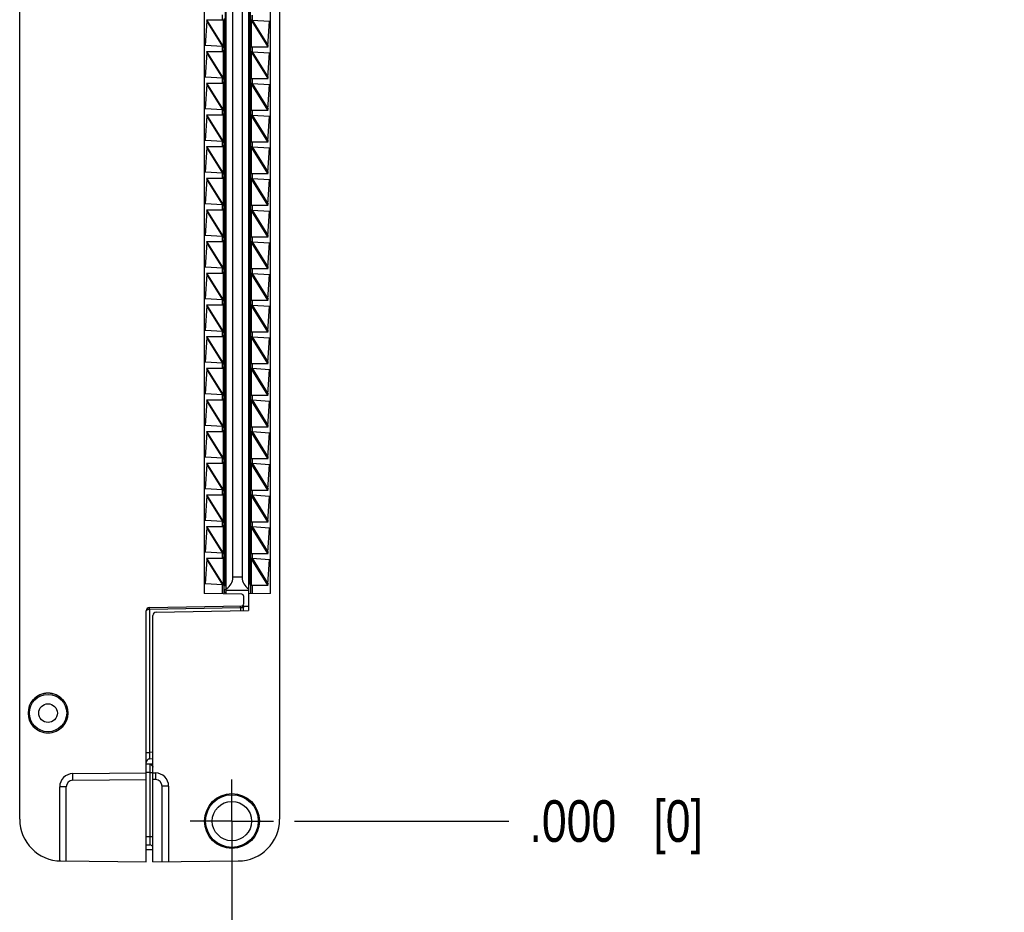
# Model space of a CAD drawing. Header units: inches. Extents: x 0 to 22, y 0 to 17.
# Tile 14 of 17: x 16.5 to 19.5, y 6.6 to 9.3. Entities that reach past the tile are written whole.
import ezdxf

# ---------------------------------------------------------------- set-up
doc = ezdxf.new("R2010")
doc.units = ezdxf.units.IN
doc.header["$LTSCALE"] = 1.21
doc.header["$MEASUREMENT"] = 0
doc.linetypes.add('CENTER', pattern=[0.6, 0.375, -0.075, 0.075, -0.075])
doc.layers.get('0').update_dxf_attribs({"linetype": 'CONTINUOUS'})
doc.layers.add('02___PRT_ALL_AXES', color=7, linetype='CONTINUOUS')
doc.layers.add('DIMENSIONS', color=7, linetype='CONTINUOUS')
doc.styles.get("Standard").update_dxf_attribs({"font": 'txt', "width": 0.8})
doc.dimstyles.new('DIMSTYLE_2', dxfattribs={"dimtxt": 0.125, "dimasz": 0.18, "dimexe": 0.18, "dimexo": 0.0625, "dimgap": 0.09, "dimtad": 0, "dimtih": 1, "dimtoh": 1, "dimdec": 3, "dimzin": 4, "dimdsep": 46, "dimtxsty": 'STANDARD', "dimblk": '_FILLED', "dimblk1": '_FILLED', "dimblk2": '_FILLED', "dimcen": 0.09, "dimadec": 0, "dimazin": 0, "dimtp": 0.01, "dimtm": 0.01, "dimtfac": 1, "dimtdec": 3, "dimtofl": 0, "dimtmove": 0, "dimatfit": 3, "dimldrblk": '_FILLED', "dimfxl": 1, "dimtolj": 1, "dimtzin": 4, "dimarcsym": 0})

# ---------------------------------------------------------------- blocks, each defined once
blk = doc.blocks.new('*D5')
at = {"layer": 'DIMENSIONS', "color": 2, "linetype": 'CONTINUOUS'}
blk.add_line((16.8235, 11.7445), (17.9684, 11.7445), dxfattribs=at)
at = {"layer": 'DIMENSIONS', "color": 2, "linetype": 'CONTINUOUS', "insert": (18.0309, 11.807), "char_height": 0.125, "width": 1.425, "attachment_point": 1, "line_spacing_factor": 0.9}
blk.add_mtext('4.822{\\Ftxt.shx;\\W1.000000;\\H0.125000; }[122.48]', dxfattribs=at)
blk = doc.blocks.new('_FILLED')
at = {"color": 0, "linetype": 'BYBLOCK'}
blk.add_solid([(0, 0), (-1, 0.174), (-1, -0.174)], dxfattribs=at)
blk = doc.blocks.new('*D6')
at = {"layer": 'DIMENSIONS', "color": 2, "linetype": 'CONTINUOUS'}
blk.add_line((17.3255, 6.9225), (17.9684, 6.9225), dxfattribs=at)
at = {"layer": 'DIMENSIONS', "color": 2, "linetype": 'CONTINUOUS', "insert": (18.0309, 6.985), "char_height": 0.125, "width": 0.825, "attachment_point": 1, "line_spacing_factor": 0.9}
blk.add_mtext('.000{\\Ftxt.shx;\\W1.000000;\\H0.125000; }[0]', dxfattribs=at)
blk = doc.blocks.new('*D7')
at = {"layer": 'DIMENSIONS', "color": 2, "linetype": 'CONTINUOUS'}
blk.add_line((16.6359, 11.9321), (16.6359, 12.554), dxfattribs=at)
at = {"layer": 'DIMENSIONS', "color": 2, "linetype": 'CONTINUOUS', "insert": (16.5734, 12.6165), "char_height": 0.125, "width": 1.225, "attachment_point": 1, "rotation": 90, "line_spacing_factor": 0.9}
blk.add_mtext('.502{\\Ftxt.shx;\\W1.000000;\\H0.125000; }[12.75]', dxfattribs=at)
blk = doc.blocks.new('*D8')
at = {"layer": 'DIMENSIONS', "color": 2, "linetype": 'CONTINUOUS'}
blk.add_line((17.1379, 6.86), (17.1379, 6.113), dxfattribs=at)
at = {"layer": 'DIMENSIONS', "color": 2, "linetype": 'CONTINUOUS', "insert": (17.0754, 6.0505), "char_height": 0.125, "width": 0.825, "attachment_point": 3, "rotation": 90, "line_spacing_factor": 0.9}
blk.add_mtext('.000{\\Ftxt.shx;\\W1.000000;\\H0.125000; }[0]', dxfattribs=at)

msp = doc.modelspace()

# ---------------------------------------------------------------- linework, layer by layer
at = {"color": 7, "linetype": 'CONTINUOUS'}
for p, q in [((16.5009, 6.9277), (16.5009, 11.7393)), ((17.2809, 11.7393), (17.2809, 6.9277)), ((17.0549, 11.0618), (17.0549, 7.6052)), ((17.1209, 7.604), (17.1209, 11.053)), ((17.1879, 11.0556), (17.1879, 7.614)), ((17.2539, 7.6052), (17.2539, 11.0619)), ((17.1189, 7.634), (17.1189, 11.034)), ((17.1899, 11.033), (17.1899, 7.633)), ((17.1929, 11.0355), (17.1929, 7.6305)), ((17.1406, 7.654), (17.1406, 9.432)), ((17.1682, 9.432), (17.1682, 7.654)), ((17.1949, 9.3255), (17.1949, 9.3405)), ((17.0621, 9.3237), (17.0576, 9.2496)), ((17.062, 9.3265), (17.1158, 9.3265)), ((17.0623, 9.3246), (17.0621, 9.3237)), ((17.0622, 9.3242), (17.0621, 9.3237)), ((17.0628, 9.3265), (17.0623, 9.3246)), ((17.1158, 9.3265), (17.1159, 9.3303)), ((17.1166, 9.3265), (17.1166, 9.2465)), ((17.1965, 9.3255), (17.1929, 9.3255)), ((17.1959, 9.3255), (17.1981, 9.3259)), ((17.1981, 9.3259), (17.251, 9.3224)), ((17.2461, 9.2478), (17.251, 9.3224)), ((17.1105, 9.2462), (17.0576, 9.2496)), ((17.0621, 9.2287), (17.0576, 9.1546)), ((17.062, 9.2315), (17.1158, 9.2315)), ((17.0623, 9.2296), (17.0621, 9.2287)), ((17.0622, 9.2292), (17.0621, 9.2287)), ((17.0628, 9.2315), (17.0623, 9.2296)), ((17.1128, 9.2465), (17.1113, 9.2463)), ((17.1122, 9.2465), (17.1158, 9.2465)), ((17.1139, 9.2428), (17.1139, 9.2456)), ((17.1139, 9.2455), (17.1139, 9.2325)), ((17.1139, 9.2324), (17.1139, 9.2353)), ((17.1159, 9.2428), (17.1158, 9.2465)), ((17.1158, 9.2315), (17.1159, 9.2353)), ((17.1166, 9.2315), (17.1166, 9.1515)), ((17.1929, 9.2455), (17.2463, 9.2455)), ((17.1964, 9.2305), (17.1929, 9.2305)), ((17.1949, 9.2305), (17.1949, 9.2455)), ((17.1959, 9.2305), (17.1981, 9.2309)), ((17.1981, 9.2309), (17.251, 9.2274)), ((17.2455, 9.2455), (17.2462, 9.2484)), ((17.2461, 9.1528), (17.251, 9.2274)), ((17.1105, 9.1512), (17.0576, 9.1546)), ((17.0621, 9.1337), (17.0576, 9.0596)), ((17.062, 9.1365), (17.1158, 9.1365)), ((17.0623, 9.1346), (17.0621, 9.1337)), ((17.0622, 9.1342), (17.0621, 9.1337)), ((17.0628, 9.1365), (17.0623, 9.1346)), ((17.1128, 9.1515), (17.1113, 9.1513)), ((17.1122, 9.1515), (17.1158, 9.1515)), ((17.1139, 9.1478), (17.1139, 9.1506)), ((17.1139, 9.1505), (17.1139, 9.1375)), ((17.1139, 9.1374), (17.1139, 9.1403)), ((17.1159, 9.1478), (17.1158, 9.1515)), ((17.1158, 9.1365), (17.1159, 9.1403)), ((17.1166, 9.1365), (17.1166, 9.0565)), ((17.1929, 9.1505), (17.2463, 9.1505)), ((17.1965, 9.1355), (17.1929, 9.1355)), ((17.1949, 9.1355), (17.1949, 9.1505)), ((17.1959, 9.1355), (17.1981, 9.1359)), ((17.1981, 9.1359), (17.251, 9.1324)), ((17.2455, 9.1505), (17.2462, 9.1534)), ((17.2461, 9.0578), (17.251, 9.1324)), ((17.1105, 9.0562), (17.0576, 9.0596)), ((17.1128, 9.0565), (17.1113, 9.0563)), ((17.1122, 9.0565), (17.1158, 9.0565)), ((17.1139, 9.0528), (17.1139, 9.0556)), ((17.1139, 9.0555), (17.1139, 9.0425)), ((17.1139, 9.0424), (17.1139, 9.0453)), ((17.1159, 9.0528), (17.1158, 9.0565)), ((17.1158, 9.0415), (17.1159, 9.0453)), ((17.1166, 9.0604), (17.1189, 9.0604)), ((17.1899, 9.0509), (17.1929, 9.0509)), ((17.1929, 9.0555), (17.2463, 9.0555)), ((17.1949, 9.0405), (17.1949, 9.0555)), ((17.2455, 9.0555), (17.2462, 9.0584)), ((17.0621, 9.0387), (17.0576, 8.9646)), ((17.062, 9.0415), (17.1158, 9.0415)), ((17.0623, 9.0396), (17.0621, 9.0387)), ((17.0622, 9.0392), (17.0621, 9.0387)), ((17.0628, 9.0415), (17.0623, 9.0396)), ((17.1166, 9.0415), (17.1166, 8.9615)), ((17.1965, 9.0405), (17.1929, 9.0405)), ((17.1959, 9.0405), (17.1981, 9.0409)), ((17.1981, 9.0409), (17.251, 9.0374)), ((17.2461, 8.9628), (17.251, 9.0374)), ((17.1899, 8.9919), (17.1929, 8.9919)), ((17.1105, 8.9612), (17.0576, 8.9646)), ((17.1128, 8.9615), (17.1113, 8.9613)), ((17.1122, 8.9615), (17.1158, 8.9615)), ((17.1139, 8.9578), (17.1139, 8.9606)), ((17.1139, 8.9605), (17.1139, 8.9475)), ((17.1159, 8.9578), (17.1158, 8.9615)), ((17.1929, 8.9605), (17.2463, 8.9605)), ((17.1949, 8.9455), (17.1949, 8.9605)), ((17.2455, 8.9605), (17.2462, 8.9634)), ((17.0621, 8.9437), (17.0576, 8.8696)), ((17.062, 8.9465), (17.1158, 8.9465)), ((17.0623, 8.9446), (17.0621, 8.9437)), ((17.0622, 8.9442), (17.0621, 8.9437)), ((17.0628, 8.9465), (17.0623, 8.9446)), ((17.1139, 8.9474), (17.1139, 8.9503)), ((17.1158, 8.9465), (17.1159, 8.9503)), ((17.1189, 8.9502), (17.1166, 8.9502)), ((17.1166, 8.9465), (17.1166, 8.8665)), ((17.1964, 8.9455), (17.1929, 8.9455)), ((17.1959, 8.9455), (17.1981, 8.9459)), ((17.1981, 8.9459), (17.251, 8.9424)), ((17.2461, 8.8678), (17.251, 8.9424)), ((17.1105, 8.8662), (17.0576, 8.8696)), ((17.1128, 8.8665), (17.1113, 8.8663)), ((17.1122, 8.8665), (17.1158, 8.8665)), ((17.1139, 8.8628), (17.1139, 8.8656)), ((17.1139, 8.8655), (17.1139, 8.8525)), ((17.1159, 8.8628), (17.1158, 8.8665)), ((17.1189, 8.8872), (17.1166, 8.8872)), ((17.1929, 8.8872), (17.1899, 8.8872)), ((17.1929, 8.8655), (17.2463, 8.8655)), ((17.1949, 8.8505), (17.1949, 8.8655)), ((17.2455, 8.8655), (17.2462, 8.8684)), ((17.0621, 8.8487), (17.0576, 8.7746)), ((17.062, 8.8515), (17.1158, 8.8515)), ((17.0623, 8.8496), (17.0621, 8.8487)), ((17.0622, 8.8492), (17.0621, 8.8487)), ((17.0628, 8.8515), (17.0623, 8.8496)), ((17.1139, 8.8524), (17.1139, 8.8553)), ((17.1158, 8.8515), (17.1159, 8.8553)), ((17.1189, 8.8557), (17.1166, 8.8557)), ((17.1166, 8.8515), (17.1166, 8.7715)), ((17.1929, 8.8557), (17.1899, 8.8557)), ((17.1965, 8.8505), (17.1929, 8.8505)), ((17.1959, 8.8505), (17.1981, 8.8509)), ((17.1981, 8.8509), (17.251, 8.8474)), ((17.2461, 8.7728), (17.251, 8.8474)), ((17.1189, 8.7927), (17.1166, 8.7927)), ((17.1105, 8.7712), (17.0576, 8.7746)), ((17.0621, 8.7537), (17.0576, 8.6796)), ((17.062, 8.7565), (17.1158, 8.7565)), ((17.0623, 8.7546), (17.0621, 8.7537)), ((17.0622, 8.7542), (17.0621, 8.7537)), ((17.0628, 8.7565), (17.0623, 8.7546)), ((17.1128, 8.7715), (17.1113, 8.7713)), ((17.1122, 8.7715), (17.1158, 8.7715)), ((17.1139, 8.7678), (17.1139, 8.7706)), ((17.1139, 8.7705), (17.1139, 8.7575)), ((17.1139, 8.7574), (17.1139, 8.7603)), ((17.1159, 8.7678), (17.1158, 8.7715)), ((17.1158, 8.7565), (17.1159, 8.7603)), ((17.1166, 8.7565), (17.1166, 8.6765)), ((17.1899, 8.7509), (17.1929, 8.7509)), ((17.1929, 8.7705), (17.2463, 8.7705)), ((17.1965, 8.7555), (17.1929, 8.7555)), ((17.1949, 8.7555), (17.1949, 8.7705)), ((17.1959, 8.7555), (17.1981, 8.7559)), ((17.1981, 8.7559), (17.251, 8.7524)), ((17.2455, 8.7705), (17.2462, 8.7734)), ((17.2461, 8.6778), (17.251, 8.7524)), ((17.1899, 8.6919), (17.1929, 8.6919)), ((17.1105, 8.6762), (17.0576, 8.6796)), ((17.0621, 8.6587), (17.0576, 8.5846)), ((17.062, 8.6615), (17.1158, 8.6615)), ((17.0623, 8.6596), (17.0621, 8.6587)), ((17.0622, 8.6592), (17.0621, 8.6587)), ((17.0628, 8.6615), (17.0623, 8.6596)), ((17.1128, 8.6765), (17.1113, 8.6763)), ((17.1122, 8.6765), (17.1158, 8.6765)), ((17.1139, 8.6728), (17.1139, 8.6756)), ((17.1139, 8.6755), (17.1139, 8.6625)), ((17.1139, 8.6624), (17.1139, 8.6653)), ((17.1159, 8.6728), (17.1158, 8.6765)), ((17.1158, 8.6615), (17.1159, 8.6653)), ((17.1166, 8.6824), (17.1189, 8.6824)), ((17.1166, 8.6615), (17.1166, 8.5815)), ((17.1929, 8.6755), (17.2463, 8.6755)), ((17.1964, 8.6605), (17.1929, 8.6605)), ((17.1949, 8.6605), (17.1949, 8.6755)), ((17.1959, 8.6605), (17.1981, 8.6609)), ((17.1981, 8.6609), (17.251, 8.6574)), ((17.2455, 8.6755), (17.2462, 8.6784)), ((17.2461, 8.5828), (17.251, 8.6574)), ((17.1105, 8.5812), (17.0576, 8.5846)), ((17.1128, 8.5815), (17.1113, 8.5813)), ((17.1122, 8.5815), (17.1158, 8.5815)), ((17.1139, 8.5778), (17.1139, 8.5806)), ((17.1139, 8.5805), (17.1139, 8.5675)), ((17.1139, 8.5674), (17.1139, 8.5703)), ((17.1159, 8.5778), (17.1158, 8.5815)), ((17.1158, 8.5665), (17.1159, 8.5703)), ((17.1929, 8.5805), (17.2463, 8.5805)), ((17.1949, 8.5655), (17.1949, 8.5805)), ((17.2455, 8.5805), (17.2462, 8.5834)), ((17.0621, 8.5637), (17.0576, 8.4896)), ((17.062, 8.5665), (17.1158, 8.5665)), ((17.0623, 8.5646), (17.0621, 8.5637)), ((17.0622, 8.5642), (17.0621, 8.5637)), ((17.0628, 8.5665), (17.0623, 8.5646)), ((17.1166, 8.5665), (17.1166, 8.4865)), ((17.1964, 8.5655), (17.1929, 8.5655)), ((17.1959, 8.5655), (17.1981, 8.5659)), ((17.1981, 8.5659), (17.251, 8.5624)), ((17.2461, 8.4878), (17.251, 8.5624)), ((17.1105, 8.4862), (17.0576, 8.4896)), ((17.1128, 8.4865), (17.1113, 8.4863)), ((17.1122, 8.4865), (17.1158, 8.4865)), ((17.1139, 8.4828), (17.1139, 8.4856)), ((17.1139, 8.4855), (17.1139, 8.4725)), ((17.1159, 8.4828), (17.1158, 8.4865)), ((17.1929, 8.4855), (17.2463, 8.4855)), ((17.1949, 8.4705), (17.1949, 8.4855)), ((17.2455, 8.4855), (17.2462, 8.4884)), ((17.0621, 8.4687), (17.0576, 8.3946)), ((17.062, 8.4715), (17.1158, 8.4715)), ((17.0623, 8.4696), (17.0621, 8.4687)), ((17.0622, 8.4692), (17.0621, 8.4687)), ((17.0628, 8.4715), (17.0623, 8.4696)), ((17.1139, 8.4724), (17.1139, 8.4753)), ((17.1158, 8.4715), (17.1159, 8.4753)), ((17.1166, 8.4715), (17.1166, 8.3915)), ((17.1965, 8.4705), (17.1929, 8.4705)), ((17.1959, 8.4705), (17.1981, 8.4709)), ((17.1981, 8.4709), (17.251, 8.4674)), ((17.2461, 8.3928), (17.251, 8.4674)), ((17.1105, 8.3912), (17.0576, 8.3946)), ((17.1166, 8.4108), (17.1189, 8.4108)), ((17.1899, 8.4058), (17.1929, 8.4058)), ((17.2455, 8.3905), (17.2462, 8.3934)), ((17.0621, 8.3737), (17.0576, 8.2996)), ((17.062, 8.3765), (17.1158, 8.3765)), ((17.0623, 8.3746), (17.0621, 8.3737)), ((17.0622, 8.3742), (17.0621, 8.3737)), ((17.0628, 8.3765), (17.0623, 8.3746)), ((17.1128, 8.3915), (17.1113, 8.3913)), ((17.1122, 8.3915), (17.1158, 8.3915)), ((17.1139, 8.3878), (17.1139, 8.3906)), ((17.1139, 8.3905), (17.1139, 8.3775)), ((17.1139, 8.3774), (17.1139, 8.3803)), ((17.1159, 8.3878), (17.1158, 8.3915)), ((17.1158, 8.3765), (17.1159, 8.3803)), ((17.1166, 8.3765), (17.1166, 8.2965)), ((17.1899, 8.3658), (17.1929, 8.3658)), ((17.1929, 8.3905), (17.2463, 8.3905)), ((17.1965, 8.3755), (17.1929, 8.3755)), ((17.1949, 8.3755), (17.1949, 8.3905)), ((17.1959, 8.3755), (17.1981, 8.3759)), ((17.1981, 8.3759), (17.251, 8.3724)), ((17.2461, 8.2978), (17.251, 8.3724)), ((17.1189, 8.3408), (17.1166, 8.3408)), ((17.1166, 8.3048), (17.1189, 8.3048)), ((17.1899, 8.3048), (17.1929, 8.3048)), ((17.1105, 8.2962), (17.0576, 8.2996)), ((17.0621, 8.2787), (17.0576, 8.2046)), ((17.062, 8.2815), (17.1158, 8.2815)), ((17.0623, 8.2796), (17.0621, 8.2787)), ((17.0622, 8.2792), (17.0621, 8.2787)), ((17.0628, 8.2815), (17.0623, 8.2796)), ((17.1128, 8.2965), (17.1113, 8.2963)), ((17.1122, 8.2965), (17.1158, 8.2965)), ((17.1139, 8.2928), (17.1139, 8.2956)), ((17.1139, 8.2955), (17.1139, 8.2825)), ((17.1139, 8.2824), (17.1139, 8.2853)), ((17.1159, 8.2928), (17.1158, 8.2965)), ((17.1158, 8.2815), (17.1159, 8.2853)), ((17.1166, 8.2815), (17.1166, 8.2015)), ((17.1929, 8.2955), (17.2463, 8.2955)), ((17.1965, 8.2805), (17.1929, 8.2805)), ((17.1949, 8.2805), (17.1949, 8.2955)), ((17.1959, 8.2805), (17.1981, 8.2809)), ((17.1981, 8.2809), (17.251, 8.2774)), ((17.2455, 8.2955), (17.2462, 8.2984)), ((17.2461, 8.2028), (17.251, 8.2774)), ((17.1166, 8.2668), (17.1189, 8.2668)), ((17.1899, 8.2668), (17.1929, 8.2668)), ((17.1189, 8.2308), (17.1166, 8.2308)), ((17.1105, 8.2012), (17.0576, 8.2046)), ((17.062, 8.1865), (17.1158, 8.1865)), ((17.0628, 8.1865), (17.0623, 8.1846)), ((17.1128, 8.2015), (17.1113, 8.2013)), ((17.1122, 8.2015), (17.1158, 8.2015)), ((17.1139, 8.1978), (17.1139, 8.2006)), ((17.1139, 8.2005), (17.1139, 8.1875)), ((17.1139, 8.1874), (17.1139, 8.1903)), ((17.1159, 8.1978), (17.1158, 8.2015)), ((17.1158, 8.1865), (17.1159, 8.1903)), ((17.1166, 8.1865), (17.1166, 8.1065)), ((17.1899, 8.2058), (17.1929, 8.2058)), ((17.1929, 8.2005), (17.2463, 8.2005)), ((17.1965, 8.1855), (17.1929, 8.1855)), ((17.1949, 8.1855), (17.1949, 8.2005)), ((17.1959, 8.1855), (17.1981, 8.1859)), ((17.1981, 8.1859), (17.251, 8.1824)), ((17.2455, 8.2005), (17.2462, 8.2034)), ((17.0621, 8.1837), (17.0576, 8.1096)), ((17.0623, 8.1846), (17.0621, 8.1837)), ((17.0622, 8.1842), (17.0621, 8.1837)), ((17.1166, 8.1608), (17.1189, 8.1608)), ((17.1899, 8.1658), (17.1929, 8.1658)), ((17.2461, 8.1078), (17.251, 8.1824)), ((17.1105, 8.1062), (17.0576, 8.1096)), ((17.1128, 8.1065), (17.1113, 8.1063)), ((17.1122, 8.1065), (17.1158, 8.1065)), ((17.1139, 8.1028), (17.1139, 8.1056)), ((17.1139, 8.1055), (17.1139, 8.0925)), ((17.1159, 8.1028), (17.1158, 8.1065)), ((17.1929, 8.1055), (17.2463, 8.1055)), ((17.1949, 8.0905), (17.1949, 8.1055)), ((17.2455, 8.1055), (17.2462, 8.1084)), ((17.0621, 8.0887), (17.0576, 8.0146)), ((17.062, 8.0915), (17.1158, 8.0915)), ((17.0623, 8.0896), (17.0621, 8.0887)), ((17.0622, 8.0892), (17.0621, 8.0887)), ((17.0628, 8.0915), (17.0623, 8.0896)), ((17.1139, 8.0924), (17.1139, 8.0953)), ((17.1158, 8.0915), (17.1159, 8.0953)), ((17.1166, 8.0915), (17.1166, 8.0115)), ((17.1965, 8.0905), (17.1929, 8.0905)), ((17.1959, 8.0905), (17.1981, 8.0909)), ((17.1981, 8.0909), (17.251, 8.0874)), ((17.2461, 8.0128), (17.251, 8.0874)), ((17.1189, 8.0594), (17.1166, 8.0594)), ((17.1166, 8.0397), (17.1189, 8.0397)), ((17.1929, 8.0594), (17.1899, 8.0594)), ((17.1899, 8.0397), (17.1929, 8.0397)), ((17.1105, 8.0112), (17.0576, 8.0146)), ((17.1128, 8.0115), (17.1113, 8.0113)), ((17.1122, 8.0115), (17.1158, 8.0115)), ((17.1139, 8.0078), (17.1139, 8.0106)), ((17.1139, 8.0105), (17.1139, 7.9975)), ((17.1159, 8.0078), (17.1158, 8.0115)), ((17.1166, 8.0358), (17.1189, 8.0358)), ((17.1166, 8.0161), (17.1189, 8.0161)), ((17.1929, 8.0358), (17.1899, 8.0358)), ((17.1899, 8.0161), (17.1929, 8.0161)), ((17.1929, 8.0105), (17.2463, 8.0105)), ((17.1949, 7.9955), (17.1949, 8.0105)), ((17.2455, 8.0105), (17.2462, 8.0134)), ((17.0621, 7.9937), (17.0576, 7.9196)), ((17.062, 7.9965), (17.1158, 7.9965)), ((17.0623, 7.9946), (17.0621, 7.9937)), ((17.0622, 7.9942), (17.0621, 7.9937)), ((17.0628, 7.9965), (17.0623, 7.9946)), ((17.1139, 7.9974), (17.1139, 8.0003)), ((17.1158, 7.9965), (17.1159, 8.0003)), ((17.1166, 7.9965), (17.1166, 7.9165)), ((17.1965, 7.9955), (17.1929, 7.9955)), ((17.1959, 7.9955), (17.1981, 7.9959)), ((17.1981, 7.9959), (17.251, 7.9924)), ((17.2461, 7.9178), (17.251, 7.9924)), ((17.1189, 7.9748), (17.1166, 7.9748)), ((17.1105, 7.9162), (17.0576, 7.9196)), ((17.0621, 7.8987), (17.0576, 7.8246)), ((17.062, 7.9015), (17.1158, 7.9015)), ((17.0623, 7.8996), (17.0621, 7.8987)), ((17.0622, 7.8992), (17.0621, 7.8987)), ((17.0628, 7.9015), (17.0623, 7.8996)), ((17.1128, 7.9165), (17.1113, 7.9163)), ((17.1122, 7.9165), (17.1158, 7.9165)), ((17.1139, 7.9128), (17.1139, 7.9156)), ((17.1139, 7.9155), (17.1139, 7.9025)), ((17.1139, 7.9024), (17.1139, 7.9053)), ((17.1159, 7.9128), (17.1158, 7.9165)), ((17.1158, 7.9015), (17.1159, 7.9053)), ((17.1166, 7.9118), (17.1189, 7.9118)), ((17.1166, 7.9039), (17.1189, 7.9039)), ((17.1166, 7.9015), (17.1166, 7.8215)), ((17.1189, 7.8921), (17.1166, 7.8921)), ((17.1929, 7.9155), (17.2463, 7.9155)), ((17.1965, 7.9005), (17.1929, 7.9005)), ((17.1949, 7.9005), (17.1949, 7.9155)), ((17.1959, 7.9005), (17.1981, 7.9009)), ((17.1981, 7.9009), (17.251, 7.8974)), ((17.2455, 7.9155), (17.2462, 7.9184)), ((17.2461, 7.8228), (17.251, 7.8974)), ((17.1189, 7.8842), (17.1166, 7.8842)), ((17.1189, 7.8724), (17.1166, 7.8724)), ((17.1189, 7.8645), (17.1166, 7.8645)), ((17.1189, 7.8527), (17.1166, 7.8527)), ((17.1189, 7.8448), (17.1166, 7.8448)), ((17.1189, 7.833), (17.1166, 7.833)), ((17.1105, 7.8212), (17.0576, 7.8246)), ((17.0621, 7.8037), (17.0576, 7.7296)), ((17.062, 7.8065), (17.1158, 7.8065)), ((17.0623, 7.8046), (17.0621, 7.8037)), ((17.0622, 7.8042), (17.0621, 7.8037)), ((17.0628, 7.8065), (17.0623, 7.8046)), ((17.1128, 7.8215), (17.1113, 7.8213)), ((17.1122, 7.8215), (17.1158, 7.8215)), ((17.1139, 7.8178), (17.1139, 7.8206)), ((17.1139, 7.8205), (17.1139, 7.8075)), ((17.1139, 7.8074), (17.1139, 7.8103)), ((17.1159, 7.8178), (17.1158, 7.8215)), ((17.1158, 7.8065), (17.1159, 7.8103)), ((17.1189, 7.8252), (17.1166, 7.8252)), ((17.1189, 7.8133), (17.1166, 7.8133)), ((17.1166, 7.8065), (17.1166, 7.7265)), ((17.1189, 7.8055), (17.1166, 7.8055)), ((17.1929, 7.8205), (17.2463, 7.8205)), ((17.1965, 7.8055), (17.1929, 7.8055)), ((17.1949, 7.8055), (17.1949, 7.8205)), ((17.1959, 7.8055), (17.1981, 7.8059)), ((17.1981, 7.8059), (17.251, 7.8024)), ((17.2455, 7.8205), (17.2462, 7.8234)), ((17.2461, 7.7278), (17.251, 7.8024)), ((17.1189, 7.7937), (17.1166, 7.7937)), ((17.1189, 7.7858), (17.1166, 7.7858)), ((17.1189, 7.774), (17.1166, 7.774)), ((17.1189, 7.7661), (17.1166, 7.7661)), ((17.1189, 7.7543), (17.1166, 7.7543)), ((17.1189, 7.7464), (17.1166, 7.7464)), ((17.1105, 7.7262), (17.0576, 7.7296)), ((17.1128, 7.7265), (17.1113, 7.7263)), ((17.1122, 7.7265), (17.1158, 7.7265)), ((17.1139, 7.7228), (17.1139, 7.7256)), ((17.1139, 7.7255), (17.1139, 7.7125)), ((17.1139, 7.7124), (17.1139, 7.7153)), ((17.1159, 7.7228), (17.1158, 7.7265)), ((17.1158, 7.7115), (17.1159, 7.7153)), ((17.1189, 7.7346), (17.1166, 7.7346)), ((17.1189, 7.7267), (17.1166, 7.7267)), ((17.1189, 7.7149), (17.1166, 7.7149)), ((17.1929, 7.7255), (17.2463, 7.7255)), ((17.1949, 7.7105), (17.1949, 7.7255)), ((17.2455, 7.7255), (17.2462, 7.7284)), ((17.0621, 7.7087), (17.0576, 7.6346)), ((17.062, 7.7115), (17.1158, 7.7115)), ((17.0623, 7.7096), (17.0621, 7.7087)), ((17.0622, 7.7092), (17.0621, 7.7087)), ((17.0628, 7.7115), (17.0623, 7.7096)), ((17.1166, 7.7115), (17.1166, 7.6305)), ((17.1189, 7.707), (17.1166, 7.707)), ((17.1189, 7.6952), (17.1166, 7.6952)), ((17.1189, 7.6874), (17.1166, 7.6874)), ((17.1964, 7.7105), (17.1929, 7.7105)), ((17.1959, 7.7105), (17.1981, 7.7109)), ((17.1981, 7.7109), (17.251, 7.7074)), ((17.2461, 7.6328), (17.251, 7.7074)), ((17.1189, 7.6755), (17.1166, 7.6755)), ((17.1189, 7.6677), (17.1166, 7.6677)), ((17.1189, 7.6559), (17.1166, 7.6559)), ((17.1105, 7.6312), (17.0576, 7.6346)), ((17.1128, 7.6315), (17.1113, 7.6313)), ((17.1122, 7.6315), (17.1158, 7.6315)), ((17.1159, 7.6305), (17.1139, 7.6305)), ((17.1139, 7.6305), (17.1139, 7.6041)), ((17.115, 7.6296), (17.115, 7.6283)), ((17.1209, 7.6283), (17.115, 7.6283)), ((17.1189, 7.648), (17.1166, 7.648)), ((17.1189, 7.6362), (17.1166, 7.6362)), ((17.1209, 7.634), (17.1189, 7.634)), ((17.1879, 7.633), (17.1899, 7.633)), ((17.1929, 7.6305), (17.2463, 7.6305)), ((17.1949, 7.6041), (17.1949, 7.6305)), ((17.2455, 7.6305), (17.2462, 7.6334)), ((17.168, 7.6032), (17.0549, 7.6052)), ((17.1209, 7.6165), (17.115, 7.6165)), ((17.115, 7.6165), (17.115, 7.6086)), ((17.1209, 7.6086), (17.115, 7.6086)), ((17.1879, 7.614), (17.1209, 7.614)), ((17.1729, 7.5982), (17.1729, 7.5729)), ((17.1879, 7.6128), (17.1879, 7.554)), ((17.2539, 7.6052), (17.1879, 7.604)), ((16.8907, 7.5631), (17.168, 7.5679)), ((17.1714, 7.5655), (17.1724, 7.5644)), ((17.1729, 7.5537), (17.1729, 7.5707)), ((16.8809, 6.8005), (16.8809, 7.5531)), ((16.9009, 6.8005), (16.9009, 7.5392)), ((16.9107, 7.5492), (17.1879, 7.554)), ((16.5422, 7.2865), (16.5416, 7.2865)), ((16.6302, 7.2865), (16.6296, 7.2865)), ((16.5416, 7.2065), (16.5422, 7.2065)), ((16.6296, 7.2065), (16.6302, 7.2065)), ((16.9009, 7.0935), (16.8809, 7.0932)), ((16.9009, 7.1088), (16.8907, 7.1086)), ((16.6605, 7.0648), (16.8809, 7.0668)), ((16.9009, 7.0668), (16.9082, 7.0667)), ((16.6209, 6.8028), (16.6209, 7.0248)), ((16.9479, 7.0267), (16.9479, 6.8009)), ((16.8809, 6.8509), (16.8911, 6.8507)), ((16.8809, 6.8375), (16.9009, 6.8375)), ((16.6248, 6.8027), (16.8809, 6.8005)), ((16.9009, 6.8005), (17.157, 6.8027))]:
    msp.add_line(p, q, dxfattribs=at)
at = {"color": 9, "linetype": 'CONTINUOUS'}
for p, q in [((17.109, 9.3415), (17.109, 9.3265)), ((17.1998, 9.3255), (17.1998, 9.3405)), ((17.1105, 9.2462), (17.0621, 9.3237)), ((17.1129, 9.2463), (17.0628, 9.3265)), ((17.1129, 9.2463), (17.1129, 9.3265)), ((17.1158, 9.2465), (17.1158, 9.3265)), ((17.1958, 9.3257), (17.1958, 9.2455)), ((17.1958, 9.3257), (17.2455, 9.2455)), ((17.1981, 9.3259), (17.2462, 9.2484)), ((17.1105, 9.1512), (17.0621, 9.2287)), ((17.1129, 9.1513), (17.0628, 9.2315)), ((17.109, 9.2465), (17.109, 9.2315)), ((17.1129, 9.1513), (17.1129, 9.2315)), ((17.1158, 9.1515), (17.1158, 9.2315)), ((17.1958, 9.2307), (17.1958, 9.1505)), ((17.1958, 9.2307), (17.2455, 9.1505)), ((17.1981, 9.2309), (17.2462, 9.1534)), ((17.1998, 9.2305), (17.1998, 9.2455)), ((17.1105, 9.0562), (17.0621, 9.1337)), ((17.1129, 9.0563), (17.0628, 9.1365)), ((17.109, 9.1515), (17.109, 9.1365)), ((17.1129, 9.0563), (17.1129, 9.1365)), ((17.1158, 9.0565), (17.1158, 9.1365)), ((17.2455, 9.0555), (17.1958, 9.1357)), ((17.1958, 9.1357), (17.1958, 9.0555)), ((17.1981, 9.1359), (17.2462, 9.0584)), ((17.1998, 9.1355), (17.1998, 9.1505)), ((17.109, 9.0565), (17.109, 9.0415)), ((17.1998, 9.0409), (17.1998, 9.0555)), ((17.1105, 8.9612), (17.0621, 9.0387)), ((17.1129, 8.9613), (17.0628, 9.0415)), ((17.1129, 8.9613), (17.1129, 9.0415)), ((17.1158, 8.9615), (17.1158, 9.0415)), ((17.2455, 8.9605), (17.1958, 9.0407)), ((17.1958, 9.0407), (17.1958, 8.9605)), ((17.1981, 9.0409), (17.2462, 8.9634)), ((17.109, 8.9615), (17.109, 8.9465)), ((17.1998, 8.9455), (17.1998, 8.9605)), ((17.1105, 8.8662), (17.0621, 8.9437)), ((17.1129, 8.8663), (17.0628, 8.9465)), ((17.1129, 8.8663), (17.1129, 8.9465)), ((17.1158, 8.8665), (17.1158, 8.9465)), ((17.2455, 8.8655), (17.1958, 8.9457)), ((17.1958, 8.9457), (17.1958, 8.8655)), ((17.1981, 8.9459), (17.2462, 8.8684)), ((17.109, 8.8665), (17.109, 8.8515)), ((17.1998, 8.8505), (17.1998, 8.8655)), ((17.1105, 8.7712), (17.0621, 8.8487)), ((17.1129, 8.7713), (17.0628, 8.8515)), ((17.1129, 8.7713), (17.1129, 8.8515)), ((17.1158, 8.7715), (17.1158, 8.8515)), ((17.2455, 8.7705), (17.1958, 8.8507)), ((17.1958, 8.8507), (17.1958, 8.7705)), ((17.1981, 8.8509), (17.2462, 8.7734)), ((17.1105, 8.6762), (17.0621, 8.7537)), ((17.1129, 8.6763), (17.0628, 8.7565)), ((17.109, 8.7715), (17.109, 8.7565)), ((17.1129, 8.6763), (17.1129, 8.7565)), ((17.1158, 8.6765), (17.1158, 8.7565)), ((17.2455, 8.6755), (17.1958, 8.7557)), ((17.1958, 8.7557), (17.1958, 8.6755)), ((17.1981, 8.7559), (17.2462, 8.6784)), ((17.1998, 8.7555), (17.1998, 8.7705)), ((17.1105, 8.5812), (17.0621, 8.6587)), ((17.1129, 8.5813), (17.0628, 8.6615)), ((17.109, 8.6765), (17.109, 8.6615)), ((17.1129, 8.5813), (17.1129, 8.6615)), ((17.1158, 8.5815), (17.1158, 8.6615)), ((17.2455, 8.5805), (17.1958, 8.6607)), ((17.1958, 8.6607), (17.1958, 8.5805)), ((17.1981, 8.6609), (17.2462, 8.5834)), ((17.1998, 8.6605), (17.1998, 8.6755)), ((17.109, 8.5815), (17.109, 8.5665)), ((17.1998, 8.5655), (17.1998, 8.5805)), ((17.1105, 8.4862), (17.0621, 8.5637)), ((17.1129, 8.4863), (17.0628, 8.5665)), ((17.1129, 8.4863), (17.1129, 8.5665)), ((17.1158, 8.4865), (17.1158, 8.5665)), ((17.2455, 8.4855), (17.1958, 8.5657)), ((17.1958, 8.5657), (17.1958, 8.4855)), ((17.1981, 8.5659), (17.2462, 8.4884)), ((17.109, 8.4865), (17.109, 8.4715)), ((17.1998, 8.4705), (17.1998, 8.4855)), ((17.1105, 8.3912), (17.0621, 8.4687)), ((17.1129, 8.3913), (17.0628, 8.4715)), ((17.1129, 8.3913), (17.1129, 8.4715)), ((17.1158, 8.3915), (17.1158, 8.4715)), ((17.2455, 8.3905), (17.1958, 8.4707)), ((17.1958, 8.4707), (17.1958, 8.3905)), ((17.1981, 8.4709), (17.2462, 8.3934)), ((17.1105, 8.2962), (17.0621, 8.3737)), ((17.1129, 8.2963), (17.0628, 8.3765)), ((17.109, 8.3915), (17.109, 8.3765)), ((17.1129, 8.2963), (17.1129, 8.3765)), ((17.1158, 8.2965), (17.1158, 8.3765)), ((17.2455, 8.2955), (17.1958, 8.3757)), ((17.1958, 8.3757), (17.1958, 8.2955)), ((17.1981, 8.3759), (17.2462, 8.2984)), ((17.1998, 8.3755), (17.1998, 8.3905)), ((17.1105, 8.2012), (17.0621, 8.2787)), ((17.1129, 8.2013), (17.0628, 8.2815)), ((17.109, 8.2965), (17.109, 8.2815)), ((17.1129, 8.2013), (17.1129, 8.2815)), ((17.1158, 8.2015), (17.1158, 8.2815)), ((17.2455, 8.2005), (17.1958, 8.2807)), ((17.1958, 8.2807), (17.1958, 8.2005)), ((17.1981, 8.2809), (17.2462, 8.2034)), ((17.1998, 8.2805), (17.1998, 8.2955)), ((17.1129, 8.1063), (17.0628, 8.1865)), ((17.109, 8.2015), (17.109, 8.1865)), ((17.1129, 8.1063), (17.1129, 8.1865)), ((17.1158, 8.1065), (17.1158, 8.1865)), ((17.2455, 8.1055), (17.1958, 8.1857)), ((17.1958, 8.1857), (17.1958, 8.1055)), ((17.1981, 8.1859), (17.2462, 8.1084)), ((17.1998, 8.1855), (17.1998, 8.2005)), ((17.1105, 8.1062), (17.0621, 8.1837)), ((17.109, 8.1065), (17.109, 8.0915)), ((17.1998, 8.0905), (17.1998, 8.1055)), ((17.1105, 8.0112), (17.0621, 8.0887)), ((17.1129, 8.0113), (17.0628, 8.0915)), ((17.1129, 8.0113), (17.1129, 8.0915)), ((17.1158, 8.0115), (17.1158, 8.0915)), ((17.2455, 8.0105), (17.1958, 8.0907)), ((17.1958, 8.0907), (17.1958, 8.0105)), ((17.1981, 8.0909), (17.2462, 8.0134)), ((17.109, 8.0115), (17.109, 7.9965)), ((17.1998, 7.9955), (17.1998, 8.0105)), ((17.1105, 7.9162), (17.0621, 7.9937)), ((17.1129, 7.9163), (17.0628, 7.9965)), ((17.1129, 7.9163), (17.1129, 7.9965)), ((17.1158, 7.9165), (17.1158, 7.9965)), ((17.2455, 7.9155), (17.1958, 7.9957)), ((17.1958, 7.9957), (17.1958, 7.9155)), ((17.1981, 7.9959), (17.2462, 7.9184)), ((17.1105, 7.8212), (17.0621, 7.8987)), ((17.1129, 7.8213), (17.0628, 7.9015)), ((17.109, 7.9165), (17.109, 7.9015)), ((17.1129, 7.8213), (17.1129, 7.9015)), ((17.1158, 7.8215), (17.1158, 7.9015)), ((17.2455, 7.8205), (17.1958, 7.9007)), ((17.1958, 7.9007), (17.1958, 7.8205)), ((17.1981, 7.9009), (17.2462, 7.8234)), ((17.1998, 7.9005), (17.1998, 7.9155)), ((17.1105, 7.7262), (17.0621, 7.8037)), ((17.1129, 7.7263), (17.0628, 7.8065)), ((17.109, 7.8215), (17.109, 7.8065)), ((17.1129, 7.7263), (17.1129, 7.8065)), ((17.1158, 7.7265), (17.1158, 7.8065)), ((17.2455, 7.7255), (17.1958, 7.8057)), ((17.1958, 7.8057), (17.1958, 7.7255)), ((17.1981, 7.8059), (17.2462, 7.7284)), ((17.1998, 7.8055), (17.1998, 7.8205)), ((17.109, 7.7265), (17.109, 7.7115)), ((17.1998, 7.7105), (17.1998, 7.7255)), ((17.1105, 7.6312), (17.0621, 7.7087)), ((17.1129, 7.6313), (17.0628, 7.7115)), ((17.1129, 7.6313), (17.1129, 7.7115)), ((17.1158, 7.6315), (17.1158, 7.7115)), ((17.2455, 7.6305), (17.1958, 7.7107)), ((17.1958, 7.7107), (17.1958, 7.6305)), ((17.1981, 7.7109), (17.2462, 7.6334)), ((17.1682, 7.654), (17.1406, 7.654)), ((17.109, 7.6305), (17.109, 7.6042)), ((17.1998, 7.6042), (17.1998, 7.6305)), ((17.1631, 7.5629), (17.1631, 7.5679)), ((17.1689, 7.5676), (17.1701, 7.5667)), ((17.1701, 7.5667), (17.171, 7.5658)), ((17.1729, 7.567), (17.1879, 7.567)), ((16.8907, 7.5581), (16.8907, 7.5631)), ((16.8907, 7.5581), (17.1631, 7.5629)), ((16.8907, 7.5581), (16.8907, 7.1286)), ((17.1631, 7.5629), (17.168, 7.563)), ((17.1631, 7.5629), (17.1631, 7.5536)), ((17.168, 7.563), (17.1716, 7.5631)), ((17.1716, 7.5631), (17.1729, 7.5631)), ((16.8809, 7.1286), (16.8907, 7.1286)), ((16.9009, 7.1288), (16.8907, 7.1286)), ((16.8907, 7.1286), (16.8907, 7.1086)), ((16.8911, 7.0933), (16.8911, 7.0683)), ((16.6605, 7.0448), (16.6605, 7.0648)), ((16.8911, 7.0683), (16.8809, 7.0682)), ((16.8911, 7.0683), (16.9009, 7.0683)), ((16.8911, 7.0683), (16.8911, 6.8757)), ((16.9082, 7.0667), (16.9082, 7.0467)), ((16.6605, 7.0448), (16.8809, 7.0468)), ((16.9082, 7.0467), (16.9009, 7.0468)), ((16.6407, 7.0248), (16.6209, 7.0248)), ((16.6407, 6.8026), (16.6407, 7.0248)), ((16.9479, 7.0267), (16.9281, 7.0267)), ((16.9281, 6.8007), (16.9281, 7.0267)), ((16.8809, 6.8759), (16.8911, 6.8757)), ((16.8911, 6.8757), (16.9009, 6.8757)), ((16.8911, 6.8757), (16.8911, 6.8507))]:
    msp.add_line(p, q, dxfattribs=at)
at = {"color": 7, "linetype": 'CONTINUOUS'}
for centre, radius in [((16.5859, 7.2465), 0.056), ((16.5859, 7.2465), 0.028), ((17.1379, 6.9225), 0.0823), ((17.1379, 6.9225), 0.079), ((17.1379, 6.9225), 0.0591)]:
    msp.add_circle(centre, radius, dxfattribs=at)
for centre, radius, start, end in [((17.1085, 9.2655), 0.0194, 275.9944, 278.3026), ((16.7213, 9.239), 0.3947, 359.4553, 0.5447), ((17.1085, 9.1705), 0.0194, 275.9944, 278.3026), ((16.7213, 9.144), 0.3947, 359.4553, 0.5447), ((17.1085, 9.0755), 0.0194, 275.9944, 278.3026), ((16.7213, 9.049), 0.3947, 359.4553, 0.5447), ((17.1085, 8.9805), 0.0194, 275.9944, 278.3026), ((16.7213, 8.954), 0.3947, 359.4553, 0.5447), ((17.1085, 8.8855), 0.0194, 275.9944, 278.3026), ((16.7213, 8.859), 0.3947, 359.4553, 0.5447), ((17.1085, 8.7905), 0.0194, 275.9944, 278.3026), ((16.7213, 8.764), 0.3947, 359.4553, 0.5447), ((17.1085, 8.6955), 0.0194, 275.9944, 278.3026), ((16.7213, 8.669), 0.3947, 359.4553, 0.5447), ((17.1085, 8.6005), 0.0194, 275.9944, 278.3026), ((16.7213, 8.574), 0.3947, 359.4553, 0.5447), ((17.1085, 8.5055), 0.0194, 275.9944, 278.3026), ((16.7213, 8.479), 0.3947, 359.4553, 0.5447), ((17.1085, 8.4105), 0.0194, 275.9944, 278.3026), ((16.7213, 8.384), 0.3947, 359.4553, 0.5447), ((17.1085, 8.3155), 0.0194, 275.9944, 278.3026), ((16.7213, 8.289), 0.3947, 359.4553, 0.5447), ((17.1085, 8.2205), 0.0194, 275.9944, 278.3026), ((16.7213, 8.194), 0.3947, 359.4553, 0.5447), ((17.1085, 8.1255), 0.0194, 275.9944, 278.3026), ((16.7213, 8.099), 0.3947, 359.4553, 0.5447), ((17.1085, 8.0305), 0.0194, 275.9944, 278.3026), ((16.7213, 8.004), 0.3947, 359.4553, 0.5447), ((17.1085, 7.9355), 0.0194, 275.9944, 278.3026), ((16.7213, 7.909), 0.3947, 359.4553, 0.5447), ((17.1085, 7.8405), 0.0194, 275.9944, 278.3026), ((16.7213, 7.814), 0.3947, 359.4553, 0.5447), ((17.1085, 7.7455), 0.0194, 275.9944, 278.3026), ((16.7213, 7.719), 0.3947, 359.4553, 0.5447), ((17.1085, 7.6505), 0.0194, 275.9944, 278.3026), ((17.1679, 7.5982), 0.005, 0, 89), ((17.1679, 7.5729), 0.005, 271, 360), ((16.8909, 7.5531), 0.01, 91, 180), ((16.9109, 7.5392), 0.01, 91, 180), ((16.5859, 7.2465), 0.0597, 42.0587, 137.9413), ((16.5859, 7.2465), 0.0593, 42.4453, 137.5547), ((16.5859, 7.2465), 0.06, 137.6069, 222.3931), ((16.5859, 7.2465), 0.06, 317.6069, 42.3931), ((16.5859, 7.2465), 0.0597, 222.0587, 317.9413), ((16.5859, 7.2465), 0.0593, 222.4453, 317.5547), ((16.8909, 7.0986), 0.01, 91, 180), ((16.6609, 7.0248), 0.04, 90.5, 180), ((16.9079, 7.0267), 0.04, 0, 89.5), ((16.6259, 6.9277), 0.125, 180, 269.5), ((17.1559, 6.9277), 0.125, 270.5, 360), ((16.8909, 6.8407), 0.01, 0, 89)]:
    msp.add_arc(centre, radius, start, end, dxfattribs=at)
at = {"color": 9, "linetype": 'CONTINUOUS'}
for centre, radius, start, end in [((17.1554, 7.5482), 0.0236, 47.4365, 48.5287), ((16.6607, 7.0248), 0.02, 90.5019, 179.9982), ((16.9081, 7.0267), 0.02, 0.0001, 89.4999)]:
    msp.add_arc(centre, radius, start, end, dxfattribs=at)
at = {"color": 7, "linetype": 'CONTINUOUS'}
for centre, major_axis, start_param, end_param in [((17.1006, 7.654), (0.0002, 0.04), -2.604441, -1.566361), ((17.2082, 7.654), (0.0001, 0.04), -4.709956, -3.671876)]:
    msp.add_ellipse(centre, major_axis=major_axis, ratio=1, start_param=start_param, end_param=end_param, dxfattribs=at)
at = {"color": 9, "linetype": 'CONTINUOUS'}
for points, knots in [([(16.8809, 7.5531), (16.8809, 7.5534), (16.881, 7.5541), (16.8816, 7.555), (16.8824, 7.5558), (16.8836, 7.5566), (16.8851, 7.5572), (16.8868, 7.5577), (16.8887, 7.558), (16.89, 7.5581), (16.8907, 7.5581)], [0, 0, 0, 0, 0.077964, 0.164003, 0.263647, 0.380161, 0.514163, 0.665161, 0.829605, 1, 1, 1, 1]), ([(16.8911, 7.0933), (16.8913, 7.0933), (16.8917, 7.0933), (16.8924, 7.0932), (16.8932, 7.0929), (16.8945, 7.0921), (16.8954, 7.0914), (16.896, 7.0908)], [0, 0, 0, 0, 0.108754, 0.217421, 0.390645, 0.578599, 1, 1, 1, 1]), ([(16.896, 7.0908), (16.8963, 7.0906), (16.8968, 7.09), (16.898, 7.0888), (16.8987, 7.0878), (16.8992, 7.0871)], [0, 0, 0, 0, 0.242504, 0.493835, 1, 1, 1, 1]), ([(16.8992, 7.0871), (16.8995, 7.0868), (16.8999, 7.0862), (16.9004, 7.0854), (16.9008, 7.0845), (16.9009, 7.0839), (16.9009, 7.0837)], [0, 0, 0, 0, 0.288916, 0.556375, 0.793254, 1, 1, 1, 1])]:
    msp.add_open_spline(points, degree=3, knots=knots, dxfattribs=at)
at = {"color": 7, "linetype": 'CONTINUOUS'}
msp.add_open_spline([(17.1724, 7.5644), (17.1726, 7.5642), (17.1728, 7.5638), (17.1729, 7.5633), (17.1729, 7.5631)], degree=3, knots=[0, 0, 0, 0, 0.552815, 1, 1, 1, 1], dxfattribs=at)
at = {"layer": '02___PRT_ALL_AXES', "color": 7, "linetype": 'CENTER'}
for q in [(17.1379, 7.0476), (17.0128, 6.9225), (17.263, 6.9225), (17.1379, 6.7974)]:
    msp.add_line((17.1379, 6.9225), q, dxfattribs=at)

# ---------------------------------------------------------------- dimensions: what is measured, and where the dimension line sits
at = {"layer": 'DIMENSIONS', "color": 2, "linetype": 'CONTINUOUS'}
for feature_location, offset, dtype, origin, picture, middle in [((16.6359, 11.9321), (0, 0.6219), 1, (17.1379, 6.9225), '*D7', (16.6359, 13.229)), ((16.8235, 11.7445), (1.1449, 0), 0, (17.263, 6.9225), '*D5', (18.7434, 11.7445)), ((17.3254904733, 6.9225103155), (0.6429000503, 0), 0, (17.2629904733, 6.9225103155), '*D6', (18.4433905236, 6.9225103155)), ((17.1378904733, 6.8600103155), (0, -0.747), 1, (17.1378904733, 6.9225103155), '*D8', (17.2499088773, 5.4145111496))]:
    dim = msp.add_ordinate_dim(feature_location=feature_location, offset=offset, dtype=dtype, origin=origin, dimstyle='DIMSTYLE_2', dxfattribs=at)
    dim.commit()
    dim.dimension.update_dxf_attribs({"geometry": picture, "text_midpoint": middle})

doc.saveas('drawing.dxf')
